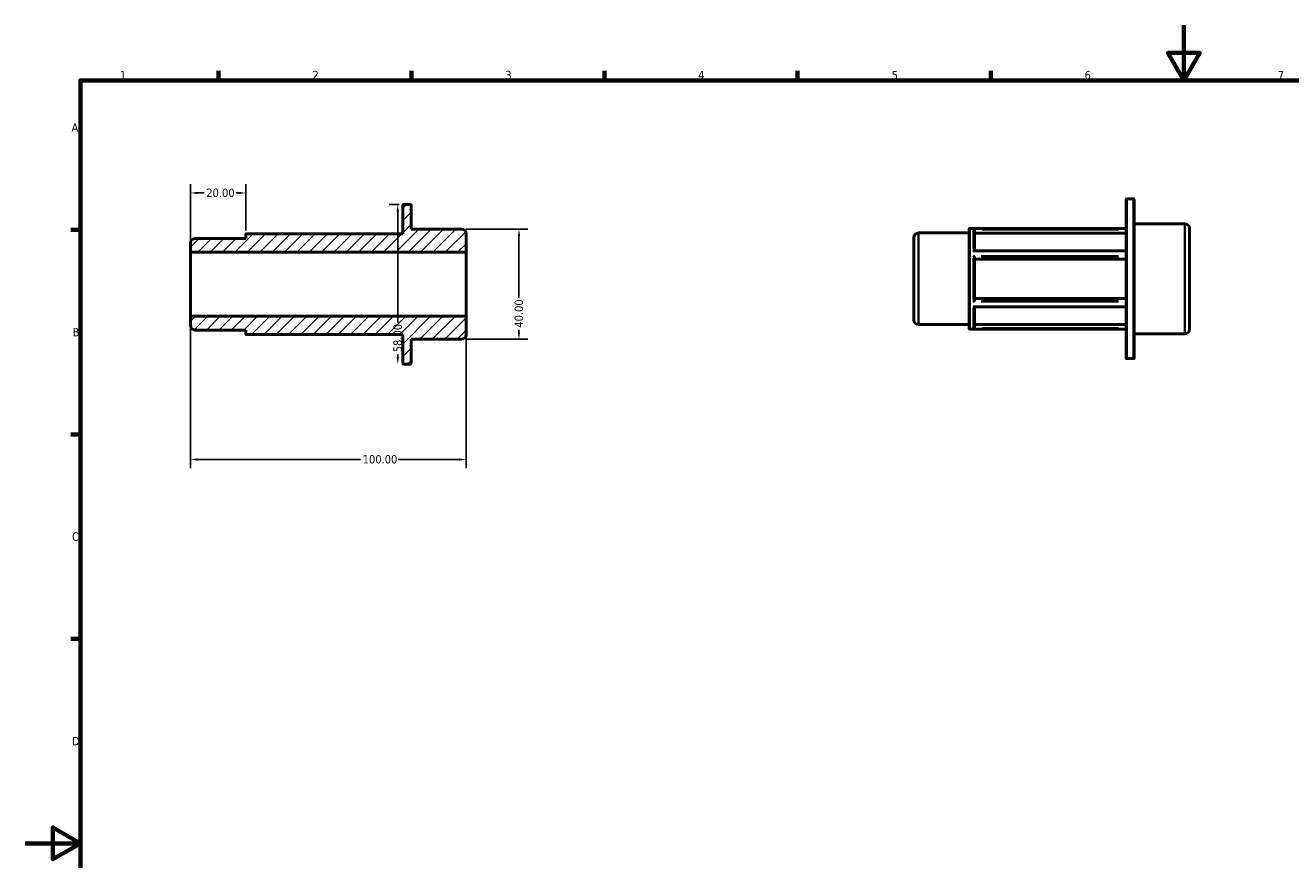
# Model space of a CAD drawing. Header units: millimetres. Extents: x 0 to 898, y 0 to 594.
# Tile 2 of 3: x 0 to 459, y 291 to 594. Entities that reach past the tile are written whole.
import ezdxf

# ---------------------------------------------------------------- set-up
doc = ezdxf.new("R2010")
doc.units = ezdxf.units.MM
for name, color, linetype, lineweight in [('Border (ANSI)', 7, 'Continuous', 70), ('Dimension (ANSI)', 7, 'Continuous', 25), ('Hatch (ANSI)', 7, 'Continuous', 18), ('Visible (ANSI)', 7, 'Continuous', 50), ('Visible Narrow (ANSI)', 7, 'Continuous', 35)]:
    doc.layers.add(name, color=color, linetype=linetype, lineweight=lineweight)
doc.styles.add('Note Text (ANSI)', font='tahoma.ttf')
doc.dimstyles.new('Default - mm (ANSI)', dxfattribs={"dimtxt": 3.048, "dimasz": 2.5, "dimexe": 3.175, "dimexo": 1.6002, "dimgap": 0.8, "dimtad": 0, "dimtoh": 1, "dimrnd": 1e-08, "dimzin": 4, "dimdsep": 46, "dimtxsty": 'Note Text (ANSI)', "dimcen": 0.09, "dimdle": 10, "dimclrd": 256, "dimclre": 256, "dimclrt": 256, "dimadec": 1, "dimazin": 1, "dimtfac": 1, "dimtofl": 0, "dimtmove": 0, "dimatfit": 3, "dimfxl": 1, "dimtolj": 1, "dimtzin": 4, "dimlwd": -1, "dimlwe": -1, "dimarcsym": 0})

# ---------------------------------------------------------------- blocks, each defined once
blk = doc.blocks.new('Borders Default Border')
at = {"layer": 'Border (ANSI)'}
for p, q in [((70.08, 574), (70.08, 577.45)), ((140.17, 574), (140.17, 577.45)), ((210.25, 574), (210.25, 577.45)), ((280.33, 574), (280.33, 577.45)), ((350.42, 574), (350.42, 577.45)), ((20, 519.75), (16.55, 519.75)), ((20, 445.5), (16.55, 445.5)), ((20, 371.25), (16.55, 371.25))]:
    blk.add_line(p, q, dxfattribs=at)
at = {"layer": 'Border (ANSI)', "flags": 128}
for points in [[(420.5, 594), (420.5, 574), (414.73, 584), (426.27, 584), (420.5, 574)], [(20, 20), (20, 574), (821, 574), (821, 20), (20, 20)], [(0, 297), (20, 297), (10, 302.77), (10, 291.23), (20, 297)]]:
    blk.add_lwpolyline(points, dxfattribs=at)
at = {"layer": 'Border (ANSI)', "char_height": 3.05, "attachment_point": 7, "style": 'Note Text (ANSI)'}
for s, insert in [('1', (34.35, 574.4)), ('2', (104.2, 574.4)), ('3', (174.26, 574.34)), ('4', (244.23, 574.4)), ('5', (314.48, 574.34)), ('6', (384.49, 574.34)), ('7', (454.6, 574.4)), ('A', (16.78, 555.35)), ('B', (17.15, 481.1)), ('C', (16.95, 406.8)), ('D', (16.96, 332.6))]:
    blk.add_mtext(s, dxfattribs=dict(at, insert=insert))
blk = doc.blocks.new('*D7')
at = {"layer": 'Defpoints', "color": 0, "transparency": 16777216}
for p in [(80, 533.13), (80, 517.95), (60, 511.64)]:
    blk.add_point(p, dxfattribs=at)
at = {"layer": 'Dimension (ANSI)', "transparency": 16777216}
for p, q in [((60, 513.24), (60, 536.31)), ((62.5, 533.13), (64.88, 533.13)), ((77.5, 533.13), (76.51, 533.13)), ((80, 519.55), (80, 536.31))]:
    blk.add_line(p, q, dxfattribs=at)
for points in [[(62.5, 533.55), (62.5, 532.72), (60, 533.13)], [(77.5, 533.55), (77.5, 532.72), (80, 533.13)]]:
    blk.add_solid(points, dxfattribs=at)
at = {"layer": 'Dimension (ANSI)', "transparency": 16777216, "insert": (65.68, 534.72), "char_height": 3.048, "attachment_point": 1, "style": 'Note Text (ANSI)'}
blk.add_mtext('\\A1;20.00', dxfattribs=at)
blk = doc.blocks.new('*D8')
at = {"layer": 'Defpoints', "color": 0, "transparency": 16777216}
for p in [(60, 488.36), (160, 488.36), (160, 436.38)]:
    blk.add_point(p, dxfattribs=at)
at = {"layer": 'Dimension (ANSI)', "transparency": 16777216}
for p, q in [((60, 486.76), (60, 433.21)), ((160, 486.76), (160, 433.21)), ((62.5, 436.38), (121.66, 436.38)), ((157.5, 436.38), (135.34, 436.38))]:
    blk.add_line(p, q, dxfattribs=at)
for points in [[(62.5, 436.8), (62.5, 435.96), (60, 436.38)], [(157.5, 436.8), (157.5, 435.96), (160, 436.38)]]:
    blk.add_solid(points, dxfattribs=at)
at = {"layer": 'Dimension (ANSI)', "transparency": 16777216, "insert": (122.46, 437.97), "char_height": 3.048, "attachment_point": 1, "style": 'Note Text (ANSI)'}
blk.add_mtext('\\A1;100.00', dxfattribs=at)
blk = doc.blocks.new('*D9')
at = {"layer": 'Defpoints', "color": 0, "transparency": 16777216}
for p in [(158.34, 520), (158.34, 480), (179.19, 480)]:
    blk.add_point(p, dxfattribs=at)
at = {"layer": 'Dimension (ANSI)', "transparency": 16777216}
for p, q in [((159.94, 520), (182.36, 520)), ((179.19, 517.5), (179.19, 495.2)), ((179.19, 482.5), (179.19, 483.42)), ((159.94, 480), (182.36, 480))]:
    blk.add_line(p, q, dxfattribs=at)
for points in [[(178.77, 517.5), (179.6, 517.5), (179.19, 520)], [(178.77, 482.5), (179.6, 482.5), (179.19, 480)]]:
    blk.add_solid(points, dxfattribs=at)
at = {"layer": 'Dimension (ANSI)', "transparency": 16777216, "insert": (177.6, 484.22), "char_height": 3.048, "attachment_point": 1, "rotation": 90, "style": 'Note Text (ANSI)'}
blk.add_mtext('\\A1;40.00', dxfattribs=at)
blk = doc.blocks.new('*D10')
at = {"layer": 'Defpoints', "color": 0, "transparency": 16777216}
for p in [(137.33, 529), (135.2, 471), (139.67, 471)]:
    blk.add_point(p, dxfattribs=at)
at = {"layer": 'Dimension (ANSI)', "transparency": 16777216}
for p, q in [((135.73, 529), (132.02, 529)), ((135.2, 526.5), (135.2, 486.11)), ((135.2, 473.5), (135.2, 474.51))]:
    blk.add_line(p, q, dxfattribs=at)
for points in [[(134.78, 526.5), (135.62, 526.5), (135.2, 529)], [(134.78, 473.5), (135.62, 473.5), (135.2, 471)]]:
    blk.add_solid(points, dxfattribs=at)
at = {"layer": 'Dimension (ANSI)', "transparency": 16777216, "insert": (133.61, 475.31), "char_height": 3.048, "attachment_point": 1, "rotation": 90, "style": 'Note Text (ANSI)'}
blk.add_mtext('\\A1;58.00', dxfattribs=at)

msp = doc.modelspace()

# ---------------------------------------------------------------- hatches: boundary and pattern name
at = {"layer": 'Hatch (ANSI)'}
h = msp.add_hatch(dxfattribs=at)
h.set_pattern_fill('ANSI31', color=256, scale=25.4, style=0)
h.set_pattern_definition([(45, (0, 0), (-2.245064, 2.245064), [])])
edge = h.paths.add_edge_path()
edge.add_ellipse((61.662, 485.038), major_axis=(-1.662, 0), ratio=1, start_angle=0, end_angle=90)
edge.add_line((61.662, 483.375), (80, 483.375))
edge.add_line((80, 483.375), (80, 482.046))
edge.add_ellipse((80.332, 482.046), major_axis=(-0.332, 0), ratio=1, start_angle=0, end_angle=90)
edge.add_line((80.332, 481.713), (137, 481.713))
edge.add_line((137, 481.713), (137, 471.332))
edge.add_ellipse((137.332, 471.332), major_axis=(-0.332, 0), ratio=1, start_angle=0, end_angle=90)
edge.add_line((137.332, 471), (139.668, 471))
edge.add_ellipse((139.668, 471.332), major_axis=(0, -0.332), ratio=1, start_angle=0, end_angle=90)
edge.add_line((140, 471.332), (140, 480))
edge.add_line((140, 480), (158.338, 480))
edge.add_ellipse((158.338, 481.662), major_axis=(0, -1.662), ratio=1, start_angle=0, end_angle=90)
edge.add_line((160, 481.662), (160, 488.363))
edge.add_line((160, 488.363), (60, 488.363))
edge.add_line((60, 488.363), (60, 485.038))
edge = h.paths.add_edge_path()
edge.add_ellipse((61.662, 514.962), major_axis=(0, 1.662), ratio=1, start_angle=0, end_angle=90)
edge.add_line((60, 514.962), (60, 511.637))
edge.add_line((60, 511.637), (160, 511.637))
edge.add_line((160, 511.637), (160, 518.338))
edge.add_ellipse((158.338, 518.338), major_axis=(1.662, 0), ratio=1, start_angle=0, end_angle=90)
edge.add_line((158.338, 520), (140, 520))
edge.add_line((140, 520), (140, 528.668))
edge.add_ellipse((139.668, 528.668), major_axis=(0.332, 0), ratio=1, start_angle=0, end_angle=90)
edge.add_line((139.668, 529), (137.332, 529))
edge.add_ellipse((137.332, 528.668), major_axis=(0, 0.332), ratio=1, start_angle=0, end_angle=90)
edge.add_line((137, 528.668), (137, 518.287))
edge.add_line((137, 518.287), (80.332, 518.287))
edge.add_ellipse((80.332, 517.954), major_axis=(0, 0.332), ratio=1, start_angle=0, end_angle=90)
edge.add_line((80, 517.954), (80, 516.624))
edge.add_line((80, 516.625), (61.662, 516.625))

# ---------------------------------------------------------------- linework, layer by layer
at = {"layer": 'Visible (ANSI)'}
for p, q in [((137, 528.668), (137, 518.287)), ((139.668, 529), (137.332, 529)), ((140, 520), (140, 528.668)), ((399.531, 473.315), (399.531, 530.65)), ((399.864, 530.982), (402.199, 530.982)), ((402.531, 530.65), (402.531, 473.315)), ((158.338, 520), (140, 520)), ((342.531, 484.028), (342.531, 519.937)), ((342.864, 520.269), (399.531, 520.269)), ((344.531, 519.887), (344.531, 512.142)), ((402.531, 521.982), (420.869, 521.982)), ((422.531, 520.32), (422.531, 483.645)), ((60, 514.962), (60, 511.637)), ((80, 516.625), (61.662, 516.625)), ((80, 517.954), (80, 516.625)), ((137, 518.287), (80.332, 518.287)), ((160, 511.637), (160, 518.338)), ((322.531, 487.02), (322.531, 516.944)), ((324.194, 518.607), (342.531, 518.607)), ((399.531, 518.554), (344.531, 518.554)), ((60, 511.637), (160, 511.637)), ((60, 488.363), (60, 511.637)), ((160, 488.363), (160, 511.637)), ((344.476, 512.142), (399.531, 512.142)), ((344.531, 509.783), (344.531, 494.182)), ((399.531, 509.116), (344.531, 509.116)), ((344.476, 491.823), (399.531, 491.823)), ((344.531, 494.848), (399.531, 494.848)), ((344.531, 491.823), (344.531, 484.077)), ((160, 488.363), (60, 488.363)), ((60, 488.363), (60, 485.038)), ((160, 481.662), (160, 488.363)), ((61.662, 483.375), (80, 483.375)), ((80, 483.375), (80, 482.046)), ((324.194, 485.358), (342.531, 485.358)), ((342.864, 483.695), (399.531, 483.695)), ((344.531, 485.411), (399.531, 485.411)), ((80.332, 481.713), (137, 481.713)), ((137, 481.713), (137, 471.332)), ((140, 471.332), (140, 480)), ((140, 480), (158.338, 480)), ((402.531, 481.982), (420.869, 481.982)), ((137.332, 471), (139.668, 471)), ((399.864, 472.982), (402.199, 472.982))]:
    msp.add_line(p, q, dxfattribs=at)
for centre, radius, start, end in [((137.332, 528.668), 0.332, 90, 180), ((139.668, 528.668), 0.332, 0, 90), ((399.864, 530.65), 0.332, 90, 180), ((402.199, 530.65), 0.332, 0, 90), ((158.338, 518.338), 1.662, 0, 90), ((342.864, 519.937), 0.332, 90, 180), ((420.869, 520.32), 1.662, 0, 90), ((61.662, 514.962), 1.662, 90, 180), ((80.332, 517.954), 0.332, 90, 180), ((324.194, 516.944), 1.662, 90, 180), ((324.194, 487.02), 1.662, 180, 270), ((61.662, 485.038), 1.662, 180, 270), ((342.864, 484.028), 0.332, 180, 270), ((420.869, 483.645), 1.662, 270, 0), ((80.332, 482.046), 0.332, 180, 270), ((158.338, 481.662), 1.662, 270, 0), ((399.864, 473.315), 0.332, 180, 270), ((402.199, 473.315), 0.332, 270, 0), ((137.332, 471.332), 0.332, 180, 270), ((139.668, 471.332), 0.332, 270, 0)]:
    msp.add_arc(centre, radius, start, end, dxfattribs=at)
for points, knots in [([(344.531, 519.909), (344.528, 519.941), (344.522, 519.971), (344.5, 520.034), (344.483, 520.066), (344.437, 520.13), (344.406, 520.159), (344.346, 520.2), (344.318, 520.213), (344.261, 520.233), (344.231, 520.239), (344.2, 520.241), (344.2, 520.241), (344.199, 520.241)], [-0.061466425, -0.061466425, -0.061466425, -0.061466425, -0.051899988, -0.051899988, -0.040468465, -0.040468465, -0.024883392, -0.024883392, -0.01266618, -0.01266618, 0, 0, 0.000366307, 0.000366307, 0.000366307, 0.000366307]), ([(344.199, 511.992), (344.2, 511.992), (344.2, 511.993), (344.236, 512.023), (344.27, 512.049), (344.336, 512.092), (344.367, 512.109), (344.425, 512.134), (344.453, 512.142), (344.476, 512.142)], [-0.149850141, -0.149850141, -0.149850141, -0.149850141, -0.1494012, -0.1494012, -0.131450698, -0.131450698, -0.114334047, -0.114334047, -0.096905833, -0.096905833, -0.096905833, -0.096905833]), ([(344.531, 509.794), (344.528, 509.81), (344.522, 509.829), (344.5, 509.876), (344.483, 509.904), (344.437, 509.973), (344.406, 510.014), (344.346, 510.085), (344.318, 510.115), (344.261, 510.174), (344.231, 510.203), (344.2, 510.23), (344.2, 510.231), (344.199, 510.232)], [-0.061466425, -0.061466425, -0.061466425, -0.061466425, -0.051899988, -0.051899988, -0.040468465, -0.040468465, -0.024883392, -0.024883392, -0.01266618, -0.01266618, 0, 0, 0.000366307, 0.000366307, 0.000366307, 0.000366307]), ([(344.199, 493.733), (344.2, 493.734), (344.2, 493.734), (344.236, 493.766), (344.27, 493.8), (344.336, 493.869), (344.367, 493.904), (344.426, 493.977), (344.454, 494.015), (344.494, 494.078), (344.508, 494.105), (344.525, 494.144), (344.529, 494.158), (344.531, 494.171)], [-0.149850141, -0.149850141, -0.149850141, -0.149850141, -0.1494012, -0.1494012, -0.131450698, -0.131450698, -0.114334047, -0.114334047, -0.096543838, -0.096543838, -0.083230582, -0.083230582, -0.074057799, -0.074057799, -0.074057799, -0.074057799]), ([(344.476, 491.823), (344.472, 491.823), (344.468, 491.823), (344.437, 491.826), (344.406, 491.837), (344.346, 491.867), (344.318, 491.884), (344.261, 491.923), (344.231, 491.946), (344.2, 491.972), (344.2, 491.972), (344.199, 491.973)], [-0.04283387, -0.04283387, -0.04283387, -0.04283387, -0.040468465, -0.040468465, -0.024883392, -0.024883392, -0.01266618, -0.01266618, 0, 0, 0.000366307, 0.000366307, 0.000366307, 0.000366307]), ([(344.199, 483.724), (344.2, 483.724), (344.2, 483.724), (344.236, 483.726), (344.27, 483.734), (344.336, 483.759), (344.367, 483.777), (344.426, 483.824), (344.454, 483.855), (344.494, 483.919), (344.508, 483.95), (344.525, 484.007), (344.529, 484.031), (344.531, 484.056)], [-0.149850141, -0.149850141, -0.149850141, -0.149850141, -0.1494012, -0.1494012, -0.131450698, -0.131450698, -0.114334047, -0.114334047, -0.096543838, -0.096543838, -0.083230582, -0.083230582, -0.074057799, -0.074057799, -0.074057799, -0.074057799])]:
    msp.add_open_spline(points, degree=3, knots=knots, dxfattribs=at)
for points in [[(344.531, 519.887), (344.531, 519.894), (344.531, 519.902), (344.531, 519.909)], [(344.531, 509.783), (344.531, 509.787), (344.531, 509.79), (344.531, 509.794)], [(344.531, 494.171), (344.531, 494.174), (344.531, 494.178), (344.531, 494.182)], [(344.531, 484.056), (344.531, 484.063), (344.531, 484.07), (344.531, 484.077)]]:
    msp.add_open_spline(points, degree=3, dxfattribs=at)
at = {"layer": 'Visible Narrow (ANSI)'}
for p, q in [((399.864, 530.625), (399.864, 473.339)), ((402.199, 473.339), (402.199, 530.625)), ((342.864, 520.044), (342.864, 483.921)), ((344.199, 512.697), (344.199, 520.174)), ((396.765, 520.241), (346.965, 520.241)), ((347.281, 519.909), (396.781, 519.909)), ((420.869, 482.229), (420.869, 521.736)), ((324.194, 518.402), (324.194, 485.562)), ((346.965, 511.992), (396.765, 511.992)), ((396.765, 510.232), (346.965, 510.232)), ((344.199, 494.505), (344.199, 509.459)), ((347.281, 509.794), (396.781, 509.794)), ((346.965, 493.733), (396.765, 493.733)), ((396.765, 491.973), (346.965, 491.973)), ((396.781, 494.171), (347.281, 494.171)), ((344.199, 483.791), (344.199, 491.268)), ((346.965, 483.724), (396.765, 483.724)), ((396.781, 484.056), (347.281, 484.056))]:
    msp.add_line(p, q, dxfattribs=at)

# ---------------------------------------------------------------- block references
msp.add_blockref('Borders Default Border', (0, 0))

# ---------------------------------------------------------------- dimensions: what is measured, and where the dimension line sits
at = {"layer": 'Dimension (ANSI)'}
for base, p1, p2, angle, override, picture, middle in [((80, 533.133), (60, 511.637), (80, 517.954), 180, {"dimtoh": 0, "dimdec": 2, "dimtp": 0, "dimtm": 0, "dimtdec": 2, "dimatfit": 1}, '*D7', (70.691, 533.133)), ((135.2, 471), (137.332, 529), (139.668, 471), 90, {"dimtoh": 0, "dimdec": 2, "dimse2": 1, "dimtp": 0, "dimtm": 0, "dimtdec": 2, "dimatfit": 1}, '*D10', (135.2, 480.309)), ((179.187, 480), (158.338, 520), (158.338, 480), 90, {"dimtoh": 0, "dimdec": 2, "dimtp": 0, "dimtm": 0, "dimtdec": 2, "dimatfit": 1}, '*D9', (179.187, 489.309)), ((160, 436.382), (60, 488.363), (160, 488.363), 180, {"dimtoh": 0, "dimdec": 2, "dimtp": 0, "dimtm": 0, "dimtdec": 2, "dimatfit": 1}, '*D8', (128.5, 436.382))]:
    dim = msp.add_linear_dim(base=base, p1=p1, p2=p2, angle=angle, dimstyle='Default - mm (ANSI)', override=override, dxfattribs=at)
    dim.commit()
    dim.dimension.update_dxf_attribs({"geometry": picture, "text_midpoint": middle, "dimtype": 160})

doc.saveas('drawing.dxf')
